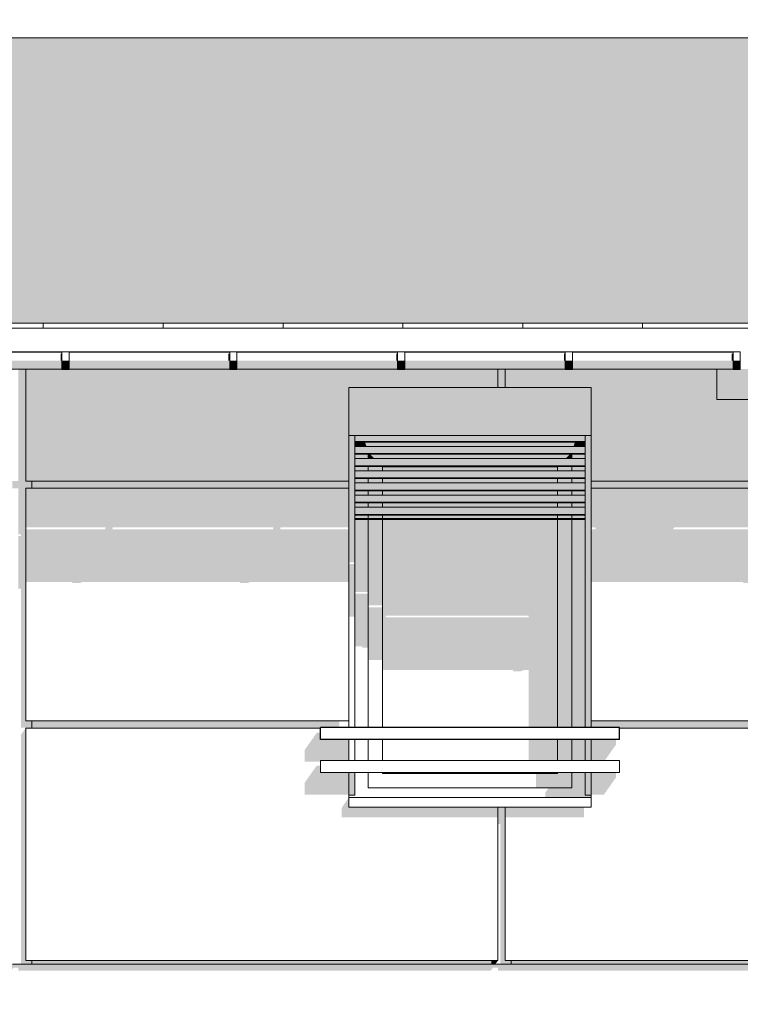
# Model space of a CAD drawing. Header units: metres. Extents: x -4 to 112, y -27 to 26.
# Tile 100 of 167: x 39.74 to 42.75, y 3.18 to 7.29. Entities that reach past the tile are written whole.
import ezdxf

# ---------------------------------------------------------------- set-up
doc = ezdxf.new("R2010")
doc.units = ezdxf.units.M
doc.header["$MEASUREMENT"] = 0
for name, color, linetype in [('10 Wand außen', 7, 'Continuous'), ('20 Träger', 7, 'Continuous'), ('30 Dachaufbau', 7, 'Continuous'), ('30 Dachentwässerung', 7, 'Continuous'), ('40 Absturzsicherung', 7, 'Continuous'), ('50 Sanitäreinrichtung', 7, 'Continuous'), ('94 Genehmigungsplanung Bemaßung', 7, 'Continuous')]:
    doc.layers.add(name, color=color, linetype=linetype)
doc.styles.add('ERSTELLTER_STIL_2', font='arial.ttf')
doc.dimstyles.new('ERSTELLTER_STIL__1', dxfattribs={"dimtxt": 0.25, "dimasz": 0.19, "dimexe": 0.18, "dimexo": 0.1, "dimgap": 0, "dimtad": 1, "dimtih": 1, "dimtoh": 1, "dimzin": 0, "dimdsep": 46, "dimtxsty": 'ERSTELLTER_STIL_2', "dimblk": 'ARROWHEAD_6', "dimblk1": 'ARROWHEAD_6', "dimblk2": 'ARROWHEAD_6', "dimcen": 0.09, "dimclrd": 7, "dimclre": 7, "dimclrt": 7, "dimazin": 0, "dimtfac": 1, "dimtdec": 4, "dimtmove": 0, "dimatfit": 3, "dimfxl": 1, "dimtolj": 1, "dimtzin": 0, "dimarcsym": 0})

# ---------------------------------------------------------------- blocks, each defined once
blk = doc.blocks.new('*X3', base_point=(27236.1321, 0))
at = {"layer": '30 Dachaufbau', "linetype": 'Continuous', "lineweight": 0, "true_color": 0x000000}
blk.add_hatch(color=18, dxfattribs=at).paths.add_polyline_path([(22.8511, 7.2143), (16.8411, 7.2143), (16.8411, 6.0233), (58.6225, 6.0233), (58.6225, 7.2143), (37.6511, 7.2143), (37.6511, 7.0042), (22.8511, 7.0042)])
blk = doc.blocks.new('*X4', base_point=(27236.1321, 0))
at = {"layer": '30 Dachaufbau', "color": 7, "linetype": 'Continuous', "lineweight": 13}
for p, q in [((39.8411, 6.0035), (39.8411, 6.0233)), ((39.8411, 6.0035), (39.8411, 6.0233)), ((40.3411, 6.0035), (40.3411, 6.0233)), ((40.3411, 6.0035), (40.3411, 6.0233)), ((40.8411, 6.0035), (40.8411, 6.0233)), ((40.8411, 6.0035), (40.8411, 6.0233)), ((41.3411, 6.0035), (41.3411, 6.0233)), ((41.3411, 6.0035), (41.3411, 6.0233)), ((41.8411, 6.0035), (41.8411, 6.0233)), ((41.8411, 6.0035), (41.8411, 6.0233)), ((42.3411, 6.0035), (42.3411, 6.0233)), ((42.3411, 6.0035), (42.3411, 6.0233))]:
    blk.add_line(p, q, dxfattribs=at)
blk = doc.blocks.new('*D38', base_point=(27236.1321, 0))
at = {"layer": '94 Genehmigungsplanung Bemaßung', "color": 7, "linetype": 'Continuous', "lineweight": 13}
for p, q in [((17.3411, 9.2531), (17.3411, 9.6281)), ((58.1625, 9.2531), (58.1625, 9.6281)), ((17.4411, 9.5406), (17.2411, 9.3406)), ((58.0625, 9.3406), (58.2625, 9.5406)), ((17.1911, 9.4406), (17.3411, 9.4406)), ((17.3411, 9.4406), (58.1625, 9.4406)), ((58.1625, 9.4406), (58.3125, 9.4406))]:
    blk.add_line(p, q, dxfattribs=at)
at = {"layer": '94 Genehmigungsplanung Bemaßung', "color": 7, "lineweight": 13, "insert": (37.3228, 9.4906), "char_height": 0.25, "attachment_point": 7, "style": 'ERSTELLTER_STIL_2'}
blk.add_mtext('\\A1;{\\pql;\\fArial|b0|i0|c0|p0;\\W1.000000;40,82}', dxfattribs=at)
blk = doc.blocks.new('ARROWHEAD_6')
at = {"color": 0, "linetype": 'Continuous', "lineweight": 0}
for p, q in [((-0.5, -0.5), (0.5, 0.5)), ((0, 0), (-1, 0))]:
    blk.add_line(p, q, dxfattribs=at)

msp = doc.modelspace()

# ---------------------------------------------------------------- hatches: boundary and pattern name
at = {"layer": '10 Wand außen', "linetype": 'Continuous', "lineweight": 0, "true_color": 0x000000}
for points in [[(41.1161, 5.555), (41.1211, 5.555), (41.1211, 5.755), (41.1161, 5.755)], [(41.1211, 5.755), (41.1211, 5.555), (42.1211, 5.555), (42.1211, 5.755), (41.7675, 5.755)], [(42.1211, 5.555), (42.1261, 5.555), (42.1261, 5.755), (42.1211, 5.755)], [(41.1411, 5.555), (41.1161, 5.555), (41.1161, 5.0267), (41.1411, 5.0267)], [(41.1411, 5.5529), (42.1011, 5.5529), (42.1011, 5.555), (41.1411, 5.555)], [(41.1411, 5.5529), (41.1411, 5.5429), (42.1011, 5.5429), (42.1011, 5.5529)], [(42.1011, 4.3365), (42.1261, 4.3365), (42.1261, 5.555), (42.1011, 5.555)], [(41.1411, 5.5303), (42.1011, 5.5303), (42.1011, 5.5429), (41.1411, 5.5429)], [(41.1411, 5.5303), (41.1411, 5.5277), (42.1011, 5.5277), (42.1011, 5.5303)], [(41.1411, 5.5277), (41.1411, 5.5095), (41.1888, 5.5095), (41.1834, 5.5277)], [(41.1411, 5.5095), (41.1411, 5.5021), (42.1011, 5.5021), (42.1011, 5.5095)], [(42.0587, 5.5277), (41.1834, 5.5277), (41.1888, 5.5095), (42.0534, 5.5095)], [(42.0587, 5.5277), (42.0534, 5.5095), (42.1011, 5.5095), (42.1011, 5.5277)], [(41.1411, 5.5021), (41.1411, 5.4921), (42.1011, 5.4921), (42.1011, 5.5021)], [(42.1011, 5.4921), (41.1411, 5.4921), (41.1411, 5.4795), (42.1011, 5.4795)], [(41.1411, 5.4795), (41.1411, 5.4769), (42.1011, 5.4769), (42.1011, 5.4795)], [(41.1411, 5.4587), (41.1961, 5.4587), (41.1961, 5.4769), (41.1411, 5.4769)], [(41.1961, 5.4769), (41.1961, 5.4587), (41.2223, 5.4587), (41.2042, 5.4769)], [(41.2042, 5.4769), (41.2223, 5.4587), (42.0198, 5.4587), (42.038, 5.4769)], [(42.0198, 5.4587), (42.0461, 5.4587), (42.0461, 5.4769), (42.038, 5.4769)], [(42.1011, 5.4769), (42.0461, 5.4769), (42.0461, 5.4587), (42.1011, 5.4587)], [(41.1411, 5.4587), (41.1411, 5.4513), (42.1011, 5.4513), (42.1011, 5.4587)], [(41.1411, 5.4513), (41.1411, 5.4413), (42.1011, 5.4413), (42.1011, 5.4513)], [(42.1011, 5.4413), (41.1411, 5.4413), (41.1411, 5.4287), (42.1011, 5.4287)], [(41.1411, 5.4287), (41.1411, 5.4262), (42.1011, 5.4262), (42.1011, 5.4287)], [(41.1411, 5.408), (41.1961, 5.408), (41.1961, 5.4262), (41.1411, 5.4262)], [(41.1961, 5.408), (41.2561, 5.408), (41.2561, 5.425), (41.2549, 5.4262), (41.1961, 5.4262)], [(41.2549, 5.4262), (41.2561, 5.425), (41.9861, 5.425), (41.9872, 5.4262)], [(41.9861, 5.425), (41.2561, 5.425), (41.2561, 5.408), (41.9861, 5.408)], [(41.9861, 5.408), (42.0461, 5.408), (42.0461, 5.4262), (41.9872, 5.4262), (41.9861, 5.425)], [(42.1011, 5.4262), (42.0461, 5.4262), (42.0461, 5.408), (42.1011, 5.408)], [(41.1411, 5.408), (41.1411, 5.4006), (42.1011, 5.4006), (42.1011, 5.408)], [(41.1411, 5.4006), (41.1411, 5.3906), (42.1011, 5.3906), (42.1011, 5.4006)], [(42.1011, 5.3906), (41.1411, 5.3906), (41.1411, 5.378), (42.1011, 5.378)], [(41.1411, 5.378), (41.1411, 5.3754), (42.1011, 5.3754), (42.1011, 5.378)], [(41.1411, 5.3572), (41.1961, 5.3572), (41.1961, 5.3754), (41.1411, 5.3754)], [(41.1411, 5.3572), (41.1411, 5.3498), (42.1011, 5.3498), (42.1011, 5.3572)], [(41.1411, 5.3498), (41.1411, 5.3398), (42.1011, 5.3398), (42.1011, 5.3498)], [(42.1011, 5.3398), (41.1411, 5.3398), (41.1411, 5.3272), (42.1011, 5.3272)], [(41.1961, 5.3572), (41.2561, 5.3572), (41.2561, 5.3754), (41.1961, 5.3754)], [(41.2561, 5.3754), (41.2561, 5.3572), (41.9861, 5.3572), (41.9861, 5.3754)], [(41.9861, 5.3572), (42.0461, 5.3572), (42.0461, 5.3754), (41.9861, 5.3754)], [(42.1011, 5.3754), (42.0461, 5.3754), (42.0461, 5.3572), (42.1011, 5.3572)], [(41.1411, 5.3272), (41.1411, 5.3246), (42.1011, 5.3246), (42.1011, 5.3272)], [(41.1411, 5.3246), (41.1411, 5.3064), (41.1961, 5.3064), (41.1961, 5.3246)], [(41.1411, 5.3064), (41.1411, 5.299), (42.1011, 5.299), (42.1011, 5.3064)], [(41.1411, 5.299), (41.1411, 5.289), (42.1011, 5.289), (42.1011, 5.299)], [(41.1961, 5.3064), (41.2561, 5.3064), (41.2561, 5.3246), (41.1961, 5.3246)], [(41.2561, 5.3064), (41.9861, 5.3064), (41.9861, 5.3246), (41.2561, 5.3246)], [(41.9861, 5.3246), (41.9861, 5.3064), (42.0461, 5.3064), (42.0461, 5.3246)], [(42.1011, 5.3246), (42.0461, 5.3246), (42.0461, 5.3064), (42.1011, 5.3064)], [(41.1411, 5.2764), (42.1011, 5.2764), (42.1011, 5.289), (41.1411, 5.289)], [(41.1411, 5.2764), (41.1411, 5.2739), (42.1011, 5.2739), (42.1011, 5.2764)], [(41.1411, 5.2557), (41.1961, 5.2557), (41.1961, 5.2739), (41.1411, 5.2739)], [(41.1961, 5.2557), (41.2561, 5.2557), (41.2561, 5.2739), (41.1961, 5.2739)], [(41.2561, 5.2557), (41.9861, 5.2557), (41.9861, 5.2739), (41.2561, 5.2739)], [(41.9861, 5.2739), (41.9861, 5.2557), (42.0461, 5.2557), (42.0461, 5.2739)], [(42.0461, 5.2739), (42.0461, 5.2557), (42.1011, 5.2557), (42.1011, 5.2739)], [(41.1411, 5.2557), (41.1411, 5.2483), (42.1011, 5.2483), (42.1011, 5.2557)], [(41.1411, 5.2483), (41.1411, 5.2383), (42.1011, 5.2383), (42.1011, 5.2483)], [(41.1411, 5.2257), (42.1011, 5.2257), (42.1011, 5.2383), (41.1411, 5.2383)], [(41.1411, 5.2257), (41.1411, 5.2231), (42.1011, 5.2231), (42.1011, 5.2257)], [(41.1411, 5.2095), (41.1961, 5.2095), (41.1961, 5.2231), (41.1411, 5.2231)], [(41.1961, 5.2231), (41.1961, 5.2095), (41.2561, 5.2095), (41.2561, 5.2231)], [(41.2561, 5.2095), (41.9861, 5.2095), (41.9861, 5.2231), (41.2561, 5.2231)], [(41.9861, 5.2095), (42.0461, 5.2095), (42.0461, 5.2231), (41.9861, 5.2231)], [(42.0461, 5.2095), (42.1011, 5.2095), (42.1011, 5.2231), (42.0461, 5.2231)], [(41.1411, 5.2095), (41.1411, 5.2065), (42.1011, 5.2065), (42.1011, 5.2095)], [(41.1411, 5.2065), (41.1411, 5.205), (42.1011, 5.205), (42.1011, 5.2065)], [(41.1411, 5.205), (41.1411, 4.9029), (41.1961, 4.9029), (41.1961, 5.205)], [(41.1961, 5.205), (41.1961, 4.8464), (41.2561, 4.8464), (41.2561, 5.205)], [(42.0461, 5.205), (41.9861, 5.205), (41.9861, 4.3365), (42.0461, 4.3365)], [(42.0461, 4.3365), (42.1011, 4.3365), (42.1011, 5.205), (42.0461, 5.205)], [(41.1411, 5.019), (41.1161, 5.019), (41.1161, 4.7993), (41.1411, 4.7993)], [(41.1961, 4.8953), (41.1411, 4.8953), (41.1411, 4.6755), (41.1705, 4.6755), (41.1726, 4.6706), (41.1961, 4.6706)], [(41.1961, 4.8387), (41.1961, 4.619), (41.2561, 4.619), (41.2561, 4.8387)], [(41.9861, 4.2865), (41.8661, 4.2865), (41.8661, 4.1998), (41.9861, 4.1998)], [(41.9861, 4.2865), (41.9861, 4.1998), (42.0461, 4.1998), (42.0461, 4.2865)], [(42.0461, 4.1998), (42.1011, 4.1998), (42.1011, 4.2865), (42.0461, 4.2865)], [(42.1011, 4.2865), (42.1011, 4.1998), (42.1261, 4.1998), (42.1261, 4.2865)], [(41.1161, 4.055), (41.1411, 4.055), (41.1411, 4.1498), (41.1161, 4.1498)], [(41.8661, 4.145), (41.9861, 4.145), (41.9861, 4.1498), (41.8661, 4.1498)], [(42.0461, 4.1498), (41.9861, 4.1498), (41.9861, 4.145), (42.0461, 4.085)], [(42.0461, 4.1498), (42.0461, 4.085), (42.0861, 4.045), (42.1261, 4.045), (42.1261, 4.055), (42.1011, 4.055), (42.1011, 4.1498)], [(42.1261, 4.1498), (42.1011, 4.1498), (42.1011, 4.055), (42.1261, 4.055)], [(41.9861, 4.145), (41.8961, 4.145), (41.8961, 4.085), (42.0461, 4.085)], [(41.1573, 4.0462), (41.1561, 4.045), (42.0861, 4.045), (42.0461, 4.085), (41.9493, 4.085), (41.9361, 4.0663), (41.9361, 4.0462)], [(41.1161, 4.045), (41.1561, 4.045), (41.1573, 4.0462), (41.1161, 4.0462)], [(58.1625, 3.35), (37.8011, 3.35), (37.8011, 3.3226), (39.7075, 3.3226), (39.7169, 3.3359), (39.7375, 3.3359), (39.7375, 3.3226), (41.7075, 3.3226), (41.7169, 3.3359), (41.7375, 3.3359), (41.7375, 3.3226), (43.7075, 3.3226), (43.7169, 3.3359), (43.7375, 3.3359), (43.7375, 3.3226), (45.7075, 3.3226), (45.7169, 3.3359), (45.7375, 3.3359), (45.7375, 3.3226), (47.7075, 3.3226), (47.7169, 3.3359), (47.7375, 3.3359), (47.7375, 3.3226), (48.6795, 3.3226), (48.6781, 3.3205), (48.6932, 3.3205), (48.6932, 3.3412), (48.6944, 3.344), (48.6972, 3.3452), (48.7142, 3.3452), (48.7171, 3.344), (48.7182, 3.3412), (48.7182, 3.3242), (48.7182, 3.3226), (49.4969, 3.3226), (49.4955, 3.3205), (49.5106, 3.3205), (49.5106, 3.3412), (49.5118, 3.344), (49.5146, 3.3452), (49.5316, 3.3452), (49.5344, 3.344), (49.5356, 3.3412), (49.5356, 3.3242), (49.5356, 3.3226), (49.7075, 3.3226), (49.7169, 3.3359), (49.7375, 3.3359), (49.7375, 3.3226), (50.3195, 3.3226), (50.3181, 3.3205), (50.3332, 3.3205), (50.3332, 3.3412), (50.3344, 3.344), (50.3372, 3.3452), (50.3542, 3.3452), (50.357, 3.344), (50.3582, 3.3412), (50.3582, 3.3242), (50.3582, 3.3226), (51.1424, 3.3226), (51.141, 3.3205), (51.1561, 3.3205), (51.1561, 3.3412), (51.1573, 3.344), (51.1601, 3.3452), (51.1771, 3.3452), (51.1799, 3.344), (51.1811, 3.3412), (51.1811, 3.3242), (51.1811, 3.3226), (51.7075, 3.3226), (51.7169, 3.3359), (51.7375, 3.3359), (51.7375, 3.3226), (51.9653, 3.3226), (51.9639, 3.3205), (51.979, 3.3205), (51.979, 3.3412), (51.9802, 3.344), (51.983, 3.3452), (52, 3.3452), (52.0028, 3.344), (52.004, 3.3412), (52.004, 3.3242), (52.004, 3.3226), (52.7887, 3.3226), (52.7873, 3.3205), (52.8023, 3.3205), (52.8023, 3.3412), (52.8035, 3.344), (52.8063, 3.3452), (52.8233, 3.3452), (52.8262, 3.344), (52.8273, 3.3412), (52.8273, 3.3242), (52.8273, 3.3226), (53.6122, 3.3226), (53.6108, 3.3205), (53.6258, 3.3205), (53.6259, 3.3412), (53.6271, 3.344), (53.6299, 3.3452), (53.6469, 3.3452), (53.6497, 3.344), (53.6509, 3.3412), (53.6509, 3.3242), (53.6509, 3.3226), (53.7075, 3.3226), (53.7169, 3.3359), (53.7375, 3.3359), (53.7375, 3.3226), (54.4366, 3.3226), (54.4352, 3.3205), (54.4503, 3.3205), (54.4503, 3.3412), (54.4515, 3.344), (54.4543, 3.3452), (54.4713, 3.3452), (54.4741, 3.344), (54.4753, 3.3412), (54.4753, 3.3242), (54.4753, 3.3226), (55.2566, 3.3226), (55.2552, 3.3205), (55.2702, 3.3205), (55.2703, 3.3412), (55.2714, 3.344), (55.2743, 3.3452), (55.2913, 3.3452), (55.2941, 3.344), (55.2953, 3.3412), (55.2953, 3.3242), (55.2953, 3.3226), (55.7075, 3.3226), (55.7169, 3.3359), (55.7375, 3.3359), (55.7375, 3.3226), (56.0829, 3.3226), (56.0815, 3.3205), (56.0965, 3.3205), (56.0966, 3.3412), (56.0977, 3.344), (56.1006, 3.3452), (56.1176, 3.3452), (56.1204, 3.344), (56.1216, 3.3412), (56.1216, 3.3242), (56.1216, 3.3226), (56.9071, 3.3226), (56.9057, 3.3205), (56.9207, 3.3205), (56.9208, 3.3412), (56.9219, 3.344), (56.9248, 3.3452), (56.9418, 3.3452), (56.9446, 3.344), (56.9458, 3.3412), (56.9458, 3.3242), (56.9458, 3.3226), (57.7075, 3.3226), (57.7169, 3.3359), (57.7375, 3.3359), (57.7375, 3.3358), (57.736, 3.3358), (57.7332, 3.3347), (57.7235, 3.3205), (57.7386, 3.3205), (57.7386, 3.3412), (57.7398, 3.344), (57.7426, 3.3452), (57.7596, 3.3452), (57.7624, 3.344), (57.7636, 3.3412), (57.7636, 3.3242), (57.7636, 3.3226), (58.1625, 3.3226)]]:
    msp.add_hatch(color=18, dxfattribs=at).paths.add_polyline_path(points)
h = msp.add_hatch(color=18, dxfattribs=at)
h.paths.add_polyline_path([(41.2561, 4.5765), (41.8005, 4.5765), (41.8026, 4.5716), (41.8326, 4.5716), (41.8444, 4.5765), (41.8661, 4.5765), (41.8661, 4.3365), (41.9861, 4.3365), (41.9861, 5.205), (41.2561, 5.205)])
h.paths.add_polyline_path([(41.8661, 4.7963), (41.2692, 4.7963), (41.2707, 4.8039), (41.8661, 4.8039)], flags=0)
at = {"layer": '20 Träger', "linetype": 'Continuous', "lineweight": 0, "true_color": 0x000000}
for points in [[(42.6511, 5.9044), (42.6511, 5.9024), (42.7188, 5.9024), (42.7188, 5.9044)], [(42.6511, 5.7056), (42.8511, 5.7056), (42.8511, 5.8324), (42.7488, 5.8324), (42.7488, 5.8304), (42.7188, 5.8304), (42.7188, 5.8324), (42.6511, 5.8324)]]:
    msp.add_hatch(color=18, dxfattribs=at).paths.add_polyline_path(points)
at = {"layer": '30 Dachentwässerung', "linetype": 'Continuous', "lineweight": 0, "true_color": 0x000000}
for points in [[(39.9133, 5.8965), (39.9133, 5.8674), (39.9188, 5.8674), (39.9188, 5.8965)], [(40.6188, 5.8965), (40.6133, 5.8965), (40.6133, 5.8674), (40.6188, 5.8674)], [(41.3188, 5.8965), (41.3133, 5.8965), (41.3133, 5.8674), (41.3188, 5.8674)], [(42.0188, 5.8965), (42.0133, 5.8965), (42.0133, 5.8674), (42.0188, 5.8674)], [(42.7188, 5.8965), (42.7133, 5.8965), (42.7133, 5.8674), (42.7188, 5.8674)], [(39.9188, 5.8674), (39.2488, 5.8674), (39.2488, 5.8418), (39.9188, 5.8418)], [(39.2488, 5.8418), (39.2488, 5.8324), (39.9188, 5.8324), (39.9188, 5.8418)], [(39.9188, 5.8403), (39.9488, 5.8403), (39.9488, 5.8674), (39.9188, 5.8674)], [(39.9188, 5.8304), (39.9488, 5.8304), (39.9488, 5.8403), (39.9188, 5.8403)], [(39.9488, 5.8674), (39.9488, 5.8418), (40.6188, 5.8418), (40.6188, 5.8674)], [(40.6188, 5.8418), (39.9488, 5.8418), (39.9488, 5.8324), (40.6188, 5.8324)], [(40.6188, 5.8403), (40.6488, 5.8403), (40.6488, 5.8674), (40.6188, 5.8674)], [(40.6188, 5.8304), (40.6488, 5.8304), (40.6488, 5.8403), (40.6188, 5.8403)], [(40.6488, 5.8674), (40.6488, 5.8418), (41.3188, 5.8418), (41.3188, 5.8674)], [(40.6488, 5.8324), (41.3188, 5.8324), (41.3188, 5.8418), (40.6488, 5.8418)], [(41.3188, 5.8403), (41.3488, 5.8403), (41.3488, 5.8674), (41.3188, 5.8674)], [(41.3188, 5.8304), (41.3488, 5.8304), (41.3488, 5.8403), (41.3188, 5.8403)], [(41.3488, 5.8674), (41.3488, 5.8418), (42.0188, 5.8418), (42.0188, 5.8674)], [(41.3488, 5.8418), (41.3488, 5.8324), (42.0188, 5.8324), (42.0188, 5.8418)], [(42.0188, 5.8403), (42.0488, 5.8403), (42.0488, 5.8674), (42.0188, 5.8674)], [(42.0188, 5.8304), (42.0488, 5.8304), (42.0488, 5.8403), (42.0188, 5.8403)], [(42.0488, 5.8418), (42.7188, 5.8418), (42.7188, 5.8674), (42.0488, 5.8674)], [(42.7188, 5.8418), (42.0488, 5.8418), (42.0488, 5.8324), (42.7188, 5.8324)], [(42.7188, 5.8403), (42.7488, 5.8403), (42.7488, 5.8674), (42.7188, 5.8674)], [(42.7188, 5.8304), (42.7488, 5.8304), (42.7488, 5.8403), (42.7188, 5.8403)]]:
    msp.add_hatch(color=18, dxfattribs=at).paths.add_polyline_path(points)
at = {"layer": '50 Sanitäreinrichtung', "linetype": 'Continuous', "lineweight": 0, "true_color": 0x000000}
for points in [[(39.7375, 5.9044), (39.7375, 5.9024), (39.7675, 5.9024), (39.7675, 5.9044)], [(39.7675, 5.9044), (39.7675, 5.9024), (39.9188, 5.9024), (39.9188, 5.9044)], [(40.6188, 5.9044), (39.9488, 5.9044), (39.9488, 5.9024), (40.6188, 5.9024)], [(41.3188, 5.9044), (40.6488, 5.9044), (40.6488, 5.9024), (41.3188, 5.9024)], [(41.7375, 5.9044), (41.3488, 5.9044), (41.3488, 5.9024), (41.7375, 5.9024)], [(41.7375, 5.9044), (41.7375, 5.9024), (41.7675, 5.9024), (41.7675, 5.9044)], [(41.7675, 5.9044), (41.7675, 5.9024), (42.0188, 5.9024), (42.0188, 5.9044)], [(42.0488, 5.9024), (42.6511, 5.9024), (42.6511, 5.9044), (42.0488, 5.9044)], [(39.7125, 5.335), (39.7375, 5.335), (39.7375, 5.1433), (39.7475, 5.1433), (39.7475, 5.1357), (39.7375, 5.1357), (39.7375, 4.916), (39.7475, 4.916), (39.7475, 4.3367), (39.7925, 4.3367), (39.7925, 4.365), (39.7675, 4.365), (39.7675, 5.335), (39.7925, 5.335), (39.7925, 5.365), (39.7675, 5.365), (39.7675, 5.8324), (39.7375, 5.8324), (39.7375, 5.365), (39.7125, 5.365)], [(39.7675, 5.365), (41.1161, 5.365), (41.1161, 5.755), (41.7375, 5.755), (41.7375, 5.8324), (41.3488, 5.8324), (41.3488, 5.8304), (41.3188, 5.8304), (41.3188, 5.8324), (40.6488, 5.8324), (40.6488, 5.8304), (40.6188, 5.8304), (40.6188, 5.8324), (39.9488, 5.8324), (39.9488, 5.8304), (39.9188, 5.8304), (39.9188, 5.8324), (39.7675, 5.8324)], [(41.7375, 5.755), (41.7675, 5.755), (41.7675, 5.8324), (41.7375, 5.8324)], [(42.0188, 5.8324), (41.7675, 5.8324), (41.7675, 5.755), (42.1261, 5.755), (42.1261, 5.365), (43.503, 5.365), (43.503, 5.755), (43.7375, 5.755), (43.7375, 5.8324), (43.4488, 5.8324), (43.4488, 5.8304), (43.4188, 5.8304), (43.4188, 5.8324), (42.8511, 5.8324), (42.8511, 5.7056), (42.6511, 5.7056), (42.6511, 5.8324), (42.0488, 5.8324), (42.0488, 5.8304), (42.0188, 5.8304)], [(39.7925, 5.365), (39.7925, 5.335), (41.1161, 5.335), (41.1161, 5.365)], [(43.503, 5.365), (42.1261, 5.365), (42.1261, 5.335), (43.503, 5.335)], [(39.7925, 4.365), (39.7925, 4.335), (40.9971, 4.335), (40.9971, 4.3365), (41.0766, 4.3365), (41.0766, 4.365)], [(42.1261, 4.3365), (42.2451, 4.3365), (42.2451, 4.335), (43.384, 4.335), (43.384, 4.3365), (43.4635, 4.3365), (43.4635, 4.365), (42.1261, 4.365)], [(39.7475, 3.35), (39.7925, 3.35), (39.7925, 3.365), (39.7675, 3.365), (39.7675, 4.335), (39.7475, 4.3067)], [(40.9318, 4.1942), (40.9971, 4.1942), (40.9971, 4.1998), (41.1161, 4.1998), (41.1161, 4.2865), (40.9971, 4.2865), (40.9971, 4.3149), (40.9818, 4.3149), (40.9318, 4.2442)], [(42.2298, 4.2865), (42.1261, 4.2865), (42.1261, 4.1998), (42.1837, 4.1998), (42.2298, 4.2649)], [(40.9318, 4.1074), (40.9318, 4.0574), (41.1161, 4.0574), (41.1161, 4.1498), (40.9971, 4.1498), (40.9971, 4.1781), (40.9818, 4.1781)], [(42.1261, 4.0574), (42.1798, 4.0574), (42.2298, 4.1281), (42.2298, 4.1498), (42.1261, 4.1498)], [(41.0861, 4.0026), (41.0861, 3.9626), (41.7375, 3.9626), (41.7375, 4.005), (41.1161, 4.005), (41.1161, 4.045)], [(41.7675, 4.005), (41.7375, 4.005), (41.7375, 3.9343), (41.7475, 3.9343), (41.7475, 3.35), (41.7925, 3.35), (41.7925, 3.365), (41.7675, 3.365)], [(41.7675, 3.9626), (42.0961, 3.9626), (42.0961, 4.0026), (42.0978, 4.005), (41.7675, 4.005)], [(41.7125, 3.365), (39.7925, 3.365), (39.7925, 3.35), (41.7125, 3.35)], [(41.7125, 3.35), (41.7269, 3.35), (41.7375, 3.365), (41.7125, 3.365)], [(43.7125, 3.365), (41.7925, 3.365), (41.7925, 3.35), (43.7125, 3.35)]]:
    msp.add_hatch(color=18, dxfattribs=at).paths.add_polyline_path(points)
h = msp.add_hatch(color=18, dxfattribs=at)
h.paths.add_polyline_path([(39.7675, 4.9442), (39.9605, 4.9442), (39.9626, 4.9393), (39.9926, 4.9393), (40.0044, 4.9442), (40.6605, 4.9442), (40.6626, 4.9393), (40.6926, 4.9393), (40.7044, 4.9442), (41.1161, 4.9442), (41.1161, 5.164), (40.8292, 5.164), (40.8307, 5.1716), (41.1161, 5.1716), (41.1161, 5.335), (39.7675, 5.335), (39.7675, 5.1716), (40.1007, 5.1716), (40.0992, 5.164), (39.7675, 5.164)])
h.paths.add_polyline_path([(40.7992, 5.164), (40.1292, 5.164), (40.1307, 5.1716), (40.8007, 5.1716)], flags=0)
h = msp.add_hatch(color=18, dxfattribs=at)
h.paths.add_polyline_path([(43.503, 5.335), (42.1261, 5.335), (42.1261, 5.1716), (42.1439, 5.1716), (42.1456, 5.164), (42.1261, 5.164), (42.1261, 4.9442), (42.7605, 4.9442), (42.7626, 4.9393), (42.7926, 4.9393), (42.8044, 4.9442), (43.4605, 4.9442), (43.4626, 4.9393), (43.4926, 4.9393), (43.503, 4.9437), (43.503, 5.164), (42.9292, 5.164), (42.9307, 5.1716), (43.503, 5.1716)])
h.paths.add_polyline_path([(42.8992, 5.164), (42.4681, 5.164), (42.4735, 5.1716), (42.9007, 5.1716)], flags=0)

# ---------------------------------------------------------------- linework, layer by layer
at = {"layer": '10 Wand außen', "color": 7, "linetype": 'Continuous', "lineweight": 13}
for p, q in [((41.1211, 5.555), (41.1161, 5.555)), ((42.1211, 5.555), (41.1211, 5.555)), ((41.1411, 5.5416), (41.1411, 5.555)), ((42.1011, 5.5416), (42.1011, 5.555)), ((42.1261, 5.555), (42.1211, 5.555)), ((41.1411, 5.5416), (41.1411, 5.5303)), ((41.1411, 5.5303), (41.1411, 5.5277)), ((41.1411, 5.5303), (42.1011, 5.5303)), ((41.1411, 5.4908), (41.1411, 5.5277)), ((41.1411, 5.5277), (42.1011, 5.5277)), ((41.1411, 5.5095), (42.1011, 5.5095)), ((42.1011, 5.5416), (42.1011, 5.5303)), ((42.1011, 5.5303), (42.1011, 5.5277)), ((42.1011, 5.4908), (42.1011, 5.5277)), ((41.1411, 5.4908), (41.1411, 5.4795)), ((41.1411, 5.4795), (41.1411, 5.4769)), ((41.1411, 5.4795), (42.1011, 5.4795)), ((41.1411, 5.4401), (41.1411, 5.4769)), ((41.1411, 5.4769), (42.1011, 5.4769)), ((42.1011, 5.4908), (42.1011, 5.4795)), ((42.1011, 5.4795), (42.1011, 5.4769)), ((42.1011, 5.4401), (42.1011, 5.4769)), ((41.1411, 5.4587), (42.1011, 5.4587)), ((41.1411, 5.4401), (41.1411, 5.4287)), ((41.1411, 5.4287), (41.1411, 5.4262)), ((41.1411, 5.4287), (42.1011, 5.4287)), ((41.1411, 5.3893), (41.1411, 5.4262)), ((41.1411, 5.4262), (42.1011, 5.4262)), ((42.1011, 5.4401), (42.1011, 5.4287)), ((42.1011, 5.4287), (42.1011, 5.4262)), ((42.1011, 5.3893), (42.1011, 5.4262)), ((41.1411, 5.408), (42.1011, 5.408)), ((41.1411, 5.3893), (41.1411, 5.378)), ((42.1011, 5.3893), (42.1011, 5.378)), ((41.1411, 5.378), (41.1411, 5.3754)), ((41.1411, 5.378), (42.1011, 5.378)), ((41.1411, 5.3385), (41.1411, 5.3754)), ((41.1411, 5.3754), (42.1011, 5.3754)), ((41.1411, 5.3572), (42.1011, 5.3572)), ((42.1011, 5.378), (42.1011, 5.3754)), ((42.1011, 5.3385), (42.1011, 5.3754)), ((41.1411, 5.3385), (41.1411, 5.3272)), ((41.1411, 5.3272), (41.1411, 5.3246)), ((41.1411, 5.3272), (42.1011, 5.3272)), ((41.1411, 5.2878), (41.1411, 5.3246)), ((41.1411, 5.3246), (42.1011, 5.3246)), ((41.1411, 5.3064), (42.1011, 5.3064)), ((42.1011, 5.3385), (42.1011, 5.3272)), ((42.1011, 5.3272), (42.1011, 5.3246)), ((42.1011, 5.2878), (42.1011, 5.3246)), ((41.1411, 5.2878), (41.1411, 5.2764)), ((41.1411, 5.2764), (41.1411, 5.2739)), ((41.1411, 5.2764), (42.1011, 5.2764)), ((41.1411, 5.237), (41.1411, 5.2739)), ((41.1411, 5.2739), (42.1011, 5.2739)), ((42.1011, 5.2878), (42.1011, 5.2764)), ((42.1011, 5.2764), (42.1011, 5.2739)), ((42.1011, 5.237), (42.1011, 5.2739)), ((41.1411, 5.2557), (42.1011, 5.2557)), ((41.1411, 5.237), (41.1411, 5.2257)), ((41.1411, 5.2257), (41.1411, 5.2231)), ((41.1411, 5.2257), (42.1011, 5.2257)), ((41.1411, 5.2095), (41.1411, 5.2231)), ((41.1411, 5.2231), (42.1011, 5.2231)), ((42.1011, 5.237), (42.1011, 5.2257)), ((42.1011, 5.2257), (42.1011, 5.2231)), ((42.1011, 5.2095), (42.1011, 5.2231)), ((41.1411, 5.2095), (41.1411, 5.2065)), ((41.1411, 5.2095), (42.1011, 5.2095)), ((41.1411, 5.2065), (41.1411, 5.205)), ((41.1411, 5.2065), (42.1011, 5.2065)), ((41.1411, 4.3365), (41.1411, 5.205)), ((41.1411, 5.205), (42.1011, 5.205)), ((42.1011, 5.2095), (42.1011, 5.2065)), ((42.1011, 5.2065), (42.1011, 5.205)), ((42.1011, 4.3365), (42.1011, 5.205)), ((41.1411, 4.1998), (41.1411, 4.2865)), ((42.1011, 4.1998), (42.1011, 4.2865)), ((41.1411, 4.055), (41.1411, 4.1498)), ((42.1011, 4.055), (42.1011, 4.1498)), ((41.1161, 4.055), (41.1411, 4.055)), ((41.1161, 4.045), (41.1161, 4.005)), ((42.1261, 4.045), (41.1161, 4.045)), ((42.1261, 4.055), (42.1011, 4.055)), ((42.1261, 4.045), (42.1261, 4.005)), ((42.1261, 4.005), (41.1161, 4.005)), ((41.7125, 3.35), (39.7925, 3.35)), ((43.7125, 3.35), (41.7925, 3.35))]:
    msp.add_line(p, q, dxfattribs=at)
at = {"layer": '10 Wand außen', "color": 7, "linetype": 'Continuous', "lineweight": 18}
for p, q in [((41.1961, 5.4769), (41.1961, 5.4587)), ((42.0461, 5.4587), (42.0461, 5.4769)), ((41.1961, 5.4262), (41.1961, 5.408)), ((41.2561, 5.408), (41.2561, 5.425)), ((41.2561, 5.425), (41.9861, 5.425)), ((41.9861, 5.408), (41.9861, 5.425)), ((42.0461, 5.408), (42.0461, 5.4262)), ((41.1961, 5.3754), (41.1961, 5.3572)), ((41.2561, 5.3572), (41.2561, 5.3754)), ((41.9861, 5.3572), (41.9861, 5.3754)), ((42.0461, 5.3572), (42.0461, 5.3754)), ((41.1961, 5.3246), (41.1961, 5.3064)), ((41.2561, 5.3064), (41.2561, 5.3246)), ((41.9861, 5.3064), (41.9861, 5.3246)), ((42.0461, 5.3064), (42.0461, 5.3246)), ((41.1961, 5.2739), (41.1961, 5.2557)), ((41.2561, 5.2557), (41.2561, 5.2739)), ((41.9861, 5.2557), (41.9861, 5.2739)), ((42.0461, 5.2557), (42.0461, 5.2739)), ((41.1961, 5.2231), (41.1961, 5.2095)), ((41.2561, 5.2095), (41.2561, 5.2231)), ((41.9861, 5.2095), (41.9861, 5.2231)), ((42.0461, 5.2095), (42.0461, 5.2231)), ((41.1961, 5.205), (41.1961, 4.3365)), ((41.2561, 4.3365), (41.2561, 5.205)), ((41.9861, 4.3365), (41.9861, 5.205)), ((42.0461, 4.3365), (42.0461, 5.205)), ((41.1961, 4.2865), (41.1961, 4.1998)), ((41.2561, 4.1998), (41.2561, 4.2865)), ((41.9861, 4.1998), (41.9861, 4.2865)), ((42.0461, 4.1998), (42.0461, 4.2865)), ((41.1961, 4.1498), (41.1961, 4.085)), ((41.2561, 4.145), (41.2561, 4.1498)), ((41.9861, 4.145), (41.9861, 4.1498)), ((42.0461, 4.085), (42.0461, 4.1498)), ((41.2561, 4.145), (41.9861, 4.145)), ((41.1961, 4.085), (41.6211, 4.085)), ((41.6211, 4.085), (42.0461, 4.085))]:
    msp.add_line(p, q, dxfattribs=at)
at = {"layer": '20 Träger', "color": 7, "linetype": 'Continuous', "lineweight": 18}
for p, q in [((42.6511, 5.9024), (42.6511, 5.9044)), ((42.6511, 5.7056), (42.6511, 5.8324)), ((42.8511, 5.7056), (42.6511, 5.7056))]:
    msp.add_line(p, q, dxfattribs=at)
at = {"layer": '30 Dachaufbau', "color": 7, "linetype": 'Continuous', "lineweight": 13}
for p, q in [((58.6225, 7.2143), (37.6511, 7.2143)), ((16.8411, 6.0233), (58.6225, 6.0233)), ((58.6225, 6.0035), (16.8411, 6.0035)), ((39.9188, 5.9044), (39.2488, 5.9044)), ((40.6188, 5.9044), (39.9488, 5.9044)), ((41.3188, 5.9044), (40.6488, 5.9044)), ((42.0188, 5.9044), (41.3488, 5.9044)), ((42.7188, 5.9044), (42.0488, 5.9044))]:
    msp.add_line(p, q, dxfattribs=at)
at = {"layer": '30 Dachentwässerung', "color": 7, "linetype": 'Continuous', "lineweight": 13}
for p, q in [((39.9188, 5.9024), (39.2488, 5.9024)), ((39.9188, 5.8674), (39.9188, 5.9044)), ((39.9188, 5.9044), (39.9488, 5.9044)), ((39.9488, 5.8674), (39.9488, 5.9044)), ((40.6188, 5.9024), (39.9488, 5.9024)), ((40.6188, 5.8674), (40.6188, 5.9044)), ((40.6188, 5.9044), (40.6488, 5.9044)), ((40.6488, 5.8674), (40.6488, 5.9044)), ((41.3188, 5.9024), (40.6488, 5.9024)), ((41.3188, 5.8674), (41.3188, 5.9044)), ((41.3188, 5.9044), (41.3488, 5.9044)), ((41.3488, 5.8674), (41.3488, 5.9044)), ((42.0188, 5.9024), (41.3488, 5.9024)), ((42.0188, 5.8674), (42.0188, 5.9044)), ((42.0188, 5.9044), (42.0488, 5.9044)), ((42.0488, 5.8674), (42.0488, 5.9044)), ((42.7188, 5.9024), (42.0488, 5.9024)), ((42.7188, 5.8674), (42.7188, 5.9044)), ((42.7188, 5.9044), (42.7488, 5.9044)), ((42.7488, 5.8674), (42.7488, 5.9044)), ((39.9188, 5.8324), (39.2488, 5.8324)), ((39.9188, 5.8403), (39.9188, 5.8674)), ((39.9188, 5.8304), (39.9188, 5.8403)), ((39.9488, 5.8403), (39.9488, 5.8674)), ((39.9488, 5.8304), (39.9488, 5.8403)), ((40.6188, 5.8324), (39.9488, 5.8324)), ((40.6188, 5.8403), (40.6188, 5.8674)), ((40.6188, 5.8304), (40.6188, 5.8403)), ((40.6488, 5.8403), (40.6488, 5.8674)), ((40.6488, 5.8304), (40.6488, 5.8403)), ((41.3188, 5.8324), (40.6488, 5.8324)), ((41.3188, 5.8403), (41.3188, 5.8674)), ((41.3188, 5.8304), (41.3188, 5.8403)), ((41.3488, 5.8403), (41.3488, 5.8674)), ((41.3488, 5.8304), (41.3488, 5.8403)), ((42.0188, 5.8324), (41.3488, 5.8324)), ((42.0188, 5.8403), (42.0188, 5.8674)), ((42.0188, 5.8304), (42.0188, 5.8403)), ((42.0488, 5.8403), (42.0488, 5.8674)), ((42.0488, 5.8304), (42.0488, 5.8403)), ((42.7188, 5.8324), (42.0488, 5.8324)), ((42.7188, 5.8403), (42.7188, 5.8674)), ((42.7188, 5.8304), (42.7188, 5.8403)), ((42.7488, 5.8403), (42.7488, 5.8674)), ((42.7488, 5.8304), (42.7488, 5.8403)), ((39.9188, 5.8304), (39.9488, 5.8304)), ((40.6188, 5.8304), (40.6488, 5.8304)), ((41.3188, 5.8304), (41.3488, 5.8304)), ((42.0188, 5.8304), (42.0488, 5.8304)), ((42.7188, 5.8304), (42.7488, 5.8304))]:
    msp.add_line(p, q, dxfattribs=at)
at = {"layer": '40 Absturzsicherung', "color": 250, "linetype": 'Continuous', "lineweight": 25, "true_color": 0x191919}
for p, q in [((40.9971, 4.2865), (40.9971, 4.3365)), ((42.2451, 4.3365), (40.9971, 4.3365)), ((42.2451, 4.2865), (42.2451, 4.3365)), ((42.2451, 4.2865), (40.9971, 4.2865))]:
    msp.add_line(p, q, dxfattribs=at)
at = {"layer": '40 Absturzsicherung', "color": 7, "linetype": 'Continuous', "lineweight": 13}
for p, q in [((40.9971, 4.1498), (40.9971, 4.1998)), ((42.2451, 4.1998), (40.9971, 4.1998)), ((42.2451, 4.1498), (42.2451, 4.1998)), ((42.2451, 4.1498), (40.9971, 4.1498))]:
    msp.add_line(p, q, dxfattribs=at)
at = {"layer": '50 Sanitäreinrichtung', "color": 251, "linetype": 'Continuous', "lineweight": 18, "true_color": 0x5f5f5f}
for p, q in [((39.7675, 5.9024), (39.7675, 5.9044)), ((41.7375, 5.9024), (41.7375, 5.9044)), ((41.7675, 5.9024), (41.7675, 5.9044)), ((39.7675, 5.365), (39.7675, 5.8324)), ((41.7375, 5.755), (41.7375, 5.8324)), ((41.7675, 5.755), (41.7675, 5.8324)), ((41.7375, 5.755), (41.1161, 5.755)), ((41.1161, 5.755), (41.1161, 5.365)), ((41.7675, 5.755), (41.7375, 5.755)), ((42.1261, 5.755), (41.7675, 5.755)), ((42.1261, 5.365), (42.1261, 5.755)), ((41.1161, 5.365), (39.7675, 5.365)), ((39.7925, 5.365), (39.7925, 5.335)), ((41.1161, 5.365), (41.1161, 5.335)), ((42.1261, 5.335), (42.1261, 5.365)), ((43.503, 5.365), (42.1261, 5.365)), ((41.1161, 5.335), (39.7675, 5.335)), ((39.7675, 4.365), (39.7675, 5.335)), ((41.1161, 5.335), (41.1161, 4.365)), ((43.503, 5.335), (42.1261, 5.335)), ((42.1261, 5.335), (42.1261, 4.365)), ((41.1161, 4.365), (39.7675, 4.365)), ((39.7925, 4.335), (39.7925, 4.365)), ((41.1161, 4.365), (41.1161, 4.3365)), ((43.503, 4.365), (42.1261, 4.365)), ((42.1261, 4.3365), (42.1261, 4.365)), ((40.9971, 4.335), (39.7675, 4.335)), ((39.7675, 3.365), (39.7675, 4.335)), ((43.384, 4.335), (42.2451, 4.335)), ((41.1161, 4.2865), (41.1161, 4.1998)), ((42.1261, 4.2865), (42.1261, 4.1998)), ((41.1161, 4.1498), (41.1161, 4.045)), ((42.1261, 4.1498), (42.1261, 4.045)), ((41.7375, 3.365), (41.7375, 4.005)), ((41.7675, 3.365), (41.7675, 4.005)), ((39.7925, 3.35), (39.7125, 3.35)), ((41.7375, 3.365), (39.7675, 3.365)), ((39.7925, 3.35), (39.7925, 3.365)), ((41.7125, 3.35), (41.7125, 3.365)), ((41.7925, 3.35), (41.7125, 3.35)), ((43.7375, 3.365), (41.7675, 3.365)), ((41.7925, 3.35), (41.7925, 3.365))]:
    msp.add_line(p, q, dxfattribs=at)

# ---------------------------------------------------------------- block references
at = {"layer": '30 Dachaufbau', "lineweight": 0}
for name in ['*X3', '*X4']:
    msp.add_blockref(name, (27236.1321, 0), dxfattribs=at)

# ---------------------------------------------------------------- dimensions: what is measured, and where the dimension line sits
at = {"layer": '94 Genehmigungsplanung Bemaßung', "color": 7, "linetype": 'Continuous', "lineweight": 13}
dim = msp.add_linear_dim(base=(58.1625, 9.4406), p1=(17.3411, 1.2), p2=(58.1625, -0.1), dimstyle='ERSTELLTER_STIL__1', dxfattribs=at)
dim.commit()
dim.dimension.update_dxf_attribs({"geometry": '*D38', "text_midpoint": (37.7416, 9.6156), "dimtype": 160})

doc.saveas('drawing.dxf')
